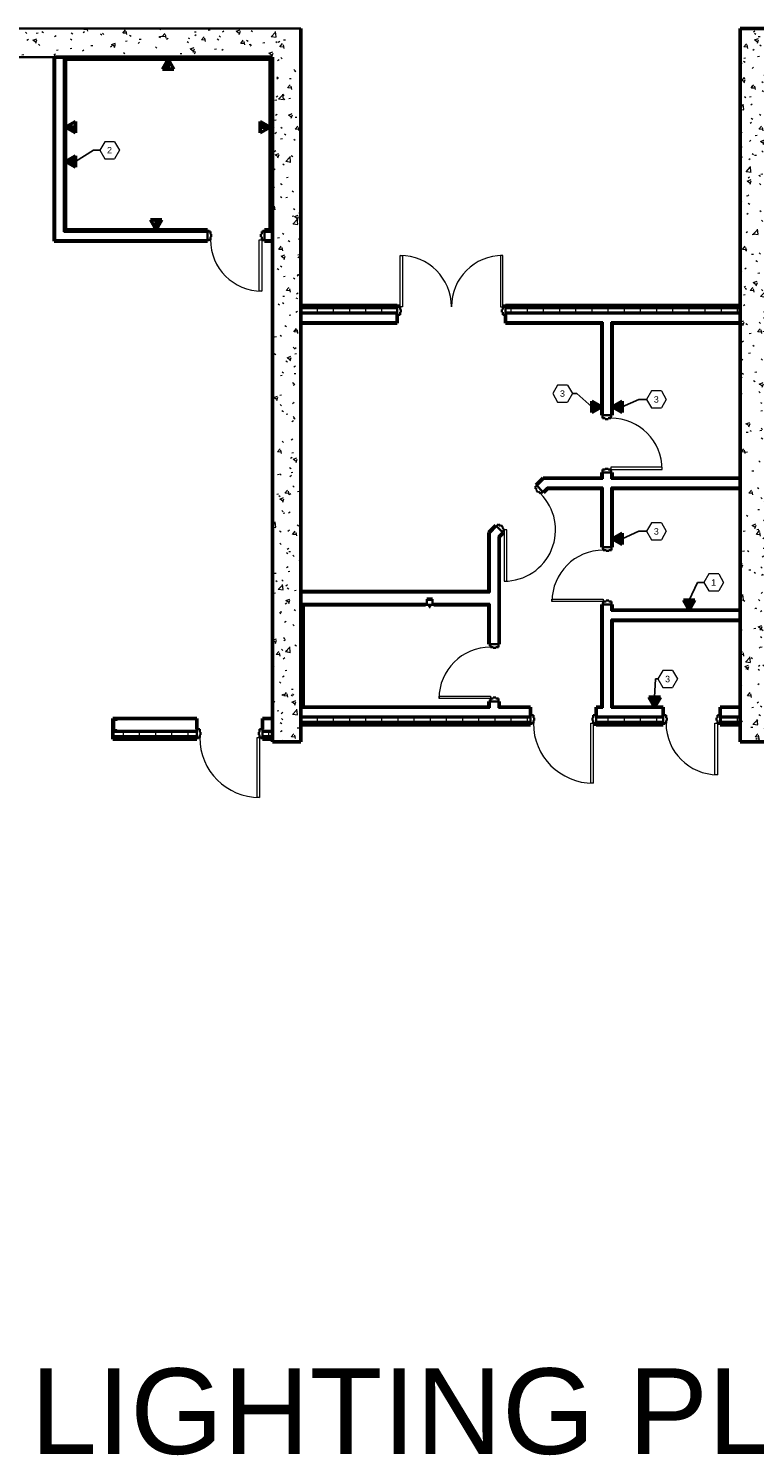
# Model space of a CAD drawing. Header units: inches. Extents: x 28203 to 35893, y 632 to 5841.
# Tile 2 of 3: x 28737 to 29246, y 632 to 1632. Entities that reach past the tile are written whole.
import ezdxf

# ---------------------------------------------------------------- set-up
doc = ezdxf.new("R2010")
doc.units = ezdxf.units.IN
doc.header["$MEASUREMENT"] = 0
doc.linetypes.add('Dash', pattern=[0.25, 0.125, -0.125])
for name, color, linetype, lineweight in [('A-ANNO-NOTE', 7, 'Continuous', 9), ('E-GND-SYMB', 7, 'Dash', 40), ('E-POWR-CNMB', 7, 'Continuous', 35), ('G-ANNO-NOTE', 7, 'Continuous', 35), ('G-PLAN-OTLN', 7, 'Continuous', 35), ('T-DATA-JACK', 7, 'Continuous', 50)]:
    doc.layers.add(name, color=color, linetype=linetype, lineweight=lineweight)
doc.styles.add('Arial', font='arial.ttf', dxfattribs={"height": 0.125})
doc.dimstyles.new('Richey', dxfattribs={"dimscale": 0.083333, "dimtxt": 0.125, "dimasz": 0.125, "dimexe": 0.18, "dimexo": 0.0625, "dimgap": 0.125, "dimtad": 1, "dimdec": 0, "dimzin": 3, "dimdsep": 46, "dimlunit": 4, "dimtxsty": 'Arial', "dimblk": 'ARCHTICK', "dimcen": 0.125, "dimadec": 0, "dimazin": 0, "dimtfac": 1, "dimtdec": 0, "dimtofl": 0, "dimtmove": 0, "dimatfit": 3, "dimfxl": 1, "dimtolj": 1, "dimtzin": 0, "dimarcsym": 0})
pattern_1 = [(50, (0, 0), (27.5427, -2.40992), [2.88, -31.68]), (355, (0, 0), (-5.32784, 28.88427), [2.304, -25.344]), (100.451, (2.295, -0.2), (22.21532, 26.47393), [2.448, -26.924]), (46.184, (0, 7.68), (40.98187, -6.35642), [4.32, -47.52]), (96.636, (3.415, 7.15), (35.89075, 37.4062), [3.671, -40.386]), (351.184, (0, 7.68), (35.89097, 37.4062), [3.456, -38.016]), (21, (3.84, 5.76), (22.92104, -15.46073), [2.88, -31.68]), (326, (3.84, 5.76), (9.34353, 27.84574), [2.304, -25.344]), (71.451, (5.75, 4.472), (32.26477, 12.38442), [2.448, -26.924]), (37.5, (0, 0), (0.466855, 12.782707), [1.267, -23.77, 1.267, -24.461, -25.44]), (37.5, (0, 0), (0.466855, 12.782707), [-50.765, 1.267, -24.173]), (7.5, (0, 0), (10.10159, 15.14509), [1.267, -13.402, 1.267, -23.194, -9.696]), (7.5, (0, 0), (10.10159, 15.14509), [-39.13, 1.267, -8.429]), (327.5, (-8.563, 0), (20.49916, -0.86578), [1.267, -8.333, 1.267, -28.685, -39.744]), (327.5, (-8.563, 0), (20.49916, -0.86578), [-39.552, 1.267, -38.477]), (317.5, (-12.403, 0), (22.39478, 3.84429), [1.267, -11.213, 1.267, -18.624, -28.224]), (317.5, (-12.403, 0), (22.39478, 3.84429), [-32.371, 1.267, -26.957])]
pattern_2 = [(0, (0, 0), (30.72, 7.68), [1.267, -21.773, 1.267, -21.773, -122.88]), (0, (0, 0), (30.72, 7.68), [-46.08, 1.267, -44.813, 1.267, -21.773, -53.76]), (0, (0, 0), (30.72, 7.68), [-115.2, 1.267, -14.093, 1.267, -37.133]), (120, (11.52, 3.84), (-22.011075, 22.7643), [1.267, -21.773, 1.267, -21.773, -122.88]), (120, (11.52, 3.84), (-22.011075, 22.7643), [-46.08, 1.267, -44.813, 1.267, -21.773, -53.76]), (120, (11.52, 3.84), (-22.011075, 22.7643), [-115.2, 1.267, -14.093, 1.267, -37.133]), (240, (15.36, 19.2), (-8.708925, -30.4443), [1.267, -21.773, 1.267, -21.773, -122.88]), (240, (15.36, 19.2), (-8.708925, -30.4443), [-46.08, 1.267, -44.813, 1.267, -21.773, -53.76]), (240, (15.36, 19.2), (-8.708925, -30.4443), [-115.2, 1.267, -14.093, 1.267, -37.133])]
pattern_3 = [(0, (0, 0), (0, 11.331), []), (90, (0, 0), (-11.331, 7e-16), [])]

# ---------------------------------------------------------------- blocks, each defined once
blk = doc.blocks.new('100% ANG M&I Facility_Floor Plan_7-31_elec_copy')
at = {"layer": 'G-PLAN-OTLN', "lineweight": 9}
h = blk.add_hatch(dxfattribs=at)
h.set_pattern_fill('FP_1', color=256, style=0, pattern_type=2)
h.set_pattern_definition(pattern_1)
h.paths.add_polyline_path([(-2819.6, 2747.2), (-2819.6, 2767.2), (-3259.6, 2767.2), (-3259.6, 2747.2), (-2839.6, 2747.2)])
h = blk.add_hatch(dxfattribs=at)
h.set_pattern_fill('FP_1', color=256, style=0, pattern_type=2)
h.set_pattern_definition(pattern_1)
h.paths.add_polyline_path([(-2511.6, 2267.2), (-2491.6, 2267.2), (-2491.6, 2767.2), (-2511.6, 2767.2), (-2511.6, 2269.8)])
h = blk.add_hatch(dxfattribs=at)
h.set_pattern_fill('FP_2', color=256, style=0, pattern_type=2)
h.set_pattern_definition(pattern_2)
h.paths.add_polyline_path([(-2992, 2618.8), (-2992, 2747.2), (-2992.6, 2747.2), (-2992.6, 2618.8)])
h = blk.add_hatch(dxfattribs=at)
h.set_pattern_fill('FP_2', color=256, style=0, pattern_type=2)
h.set_pattern_definition(pattern_2)
h.paths.add_polyline_path([(-2841.1, 2745.7), (-2840.5, 2745.7), (-2840.5, 2746.3), (-2986, 2746.3), (-2986, 2745.7), (-2902.9, 2745.7)])
h = blk.add_hatch(dxfattribs=at)
h.set_pattern_fill('FP_2', color=256, style=0, pattern_type=2)
h.set_pattern_definition(pattern_2)
h.paths.add_polyline_path([(-2985.3, 2625.5), (-2985.3, 2745.7), (-2986, 2745.7), (-2986, 2625.5)])
h = blk.add_hatch(dxfattribs=at)
h.set_pattern_fill('FP_2', color=256, style=0, pattern_type=2)
h.set_pattern_definition(pattern_2)
h.paths.add_polyline_path([(-2984.7, 2626.1), (-2984.7, 2745.7), (-2985.3, 2745.7), (-2985.3, 2626.1)])
h = blk.add_hatch(dxfattribs=at)
h.set_pattern_fill('FP_2', color=256, style=0, pattern_type=2)
h.set_pattern_definition(pattern_2)
h.paths.add_polyline_path([(-2841.1, 2624.8), (-2840.5, 2624.8), (-2840.5, 2745.7), (-2841.1, 2745.7), (-2841.1, 2625.5)])
h = blk.add_hatch(dxfattribs=at)
h.set_pattern_fill('FP_1', color=256, style=0, pattern_type=2)
h.set_pattern_definition(pattern_1)
h.paths.add_polyline_path([(-2819.6, 2267.2), (-2819.6, 2747.2), (-2839.6, 2747.2), (-2839.6, 2267.2)])
h = blk.add_hatch(dxfattribs=at)
h.set_pattern_fill('FP_2', color=256, style=0, pattern_type=2)
h.set_pattern_definition(pattern_2)
h.paths.add_polyline_path([(-2845.1, 2625.5), (-2841.1, 2625.5), (-2841.1, 2626.1), (-2845.1, 2626.1)])
h.paths.add_polyline_path([(-2885.1, 2625.5), (-2885.1, 2626.1), (-2985.3, 2626.1), (-2985.3, 2625.5), (-2902.9, 2625.5)])
h = blk.add_hatch(dxfattribs=at)
h.set_pattern_fill('FP_2', color=256, style=0, pattern_type=2)
h.set_pattern_definition(pattern_2)
h.paths.add_polyline_path([(-2841.1, 2618.2), (-2839.6, 2618.2), (-2839.6, 2618.8), (-2845.1, 2618.8), (-2845.1, 2618.2), (-2843.5, 2618.2)])
h.paths.add_polyline_path([(-2885.1, 2618.2), (-2885.1, 2618.8), (-2992.6, 2618.8), (-2992.6, 2618.2), (-2902.9, 2618.2)])
h = blk.add_hatch(dxfattribs=at)
h.set_pattern_fill('FP_3', color=256, style=0, pattern_type=2)
h.set_pattern_definition(pattern_3)
h.paths.add_polyline_path([(-2676.1, 2568.2), (-2511.6, 2568.2), (-2511.6, 2571.2), (-2676.1, 2571.2), (-2676.1, 2568.4)])
h.paths.add_polyline_path([(-2752.1, 2568.2), (-2752.1, 2571.2), (-2819.6, 2571.2), (-2819.6, 2568.2), (-2784.2, 2568.2)])
h = blk.add_hatch(dxfattribs=at)
h.set_pattern_fill('FP_2', color=256, style=0, pattern_type=2)
h.set_pattern_definition(pattern_2)
h.paths.add_polyline_path([(-2602, 2560.8), (-2511.6, 2560.8), (-2511.6, 2561.5), (-2602, 2561.5)])
h.paths.add_polyline_path([(-2608.6, 2560.8), (-2608, 2560.8), (-2608, 2561.5), (-2676.1, 2561.5), (-2676.1, 2560.8), (-2665.6, 2560.8)])
h.paths.add_polyline_path([(-2752.1, 2560.8), (-2752.1, 2561.5), (-2819.6, 2561.5), (-2819.6, 2560.8), (-2784.2, 2560.8)])
h = blk.add_hatch(dxfattribs=at)
h.set_pattern_fill('FP_2', color=256, style=0, pattern_type=2)
h.set_pattern_definition(pattern_2)
h.paths.add_polyline_path([(-2511.6, 2444.8), (-2511.6, 2445.5), (-2602, 2445.5), (-2602, 2444.8), (-2547, 2444.8)])
h.paths.add_polyline_path([(-2608, 2444.8), (-2608, 2445.5), (-2646.9, 2445.5), (-2647.5, 2444.8), (-2608.6, 2444.8)])
h = blk.add_hatch(dxfattribs=at)
h.set_pattern_fill('FP_2', color=256, style=0, pattern_type=2)
h.set_pattern_definition(pattern_2)
h.paths.add_polyline_path([(-2687.8, 2372), (-2687.8, 2372.6), (-2819.6, 2372.6), (-2819.6, 2372), (-2724.9, 2372)])
h = blk.add_hatch(dxfattribs=at)
h.set_pattern_fill('FP_2', color=256, style=0, pattern_type=2)
h.set_pattern_definition(pattern_2)
h.paths.add_polyline_path([(-2687.8, 2363.3), (-2687.8, 2364), (-2727.4, 2364), (-2727.4, 2363.3), (-2724.9, 2363.3)])
h.paths.add_polyline_path([(-2732.4, 2363.3), (-2731.4, 2363.3), (-2731.4, 2364), (-2818.7, 2364), (-2818.7, 2363.3), (-2752.1, 2363.3), (-2752.1, 2363.5), (-2734.1, 2363.5), (-2734.1, 2363.3)])
h = blk.add_hatch(dxfattribs=at)
h.set_pattern_fill('FP_2', color=256, style=0, pattern_type=2)
h.set_pattern_definition(pattern_2)
h.paths.add_polyline_path([(-2818.7, 2291.6), (-2818.1, 2291.6), (-2818.1, 2363.3), (-2818.7, 2363.3), (-2818.7, 2300.1)])
h = blk.add_hatch(dxfattribs=at)
h.set_pattern_fill('FP_2', color=256, style=0, pattern_type=2)
h.set_pattern_definition(pattern_2)
h.paths.add_polyline_path([(-2511.6, 2359), (-2511.6, 2359.6), (-2601.3, 2359.6), (-2601.3, 2359), (-2547, 2359)])
h = blk.add_hatch(dxfattribs=at)
h.set_pattern_fill('FP_2', color=256, style=0, pattern_type=2)
h.set_pattern_definition(pattern_2)
h.paths.add_polyline_path([(-2784.2, 2291), (-2687.2, 2291), (-2687.2, 2291.6), (-2818.7, 2291.6), (-2818.7, 2291), (-2813.9, 2291)])
h.paths.add_polyline_path([(-2681.2, 2291), (-2658.6, 2291), (-2658.6, 2291.6), (-2681.2, 2291.6)])
h.paths.add_polyline_path([(-2565.6, 2291), (-2565.6, 2291.6), (-2602, 2291.6), (-2602, 2291)])
h.paths.add_polyline_path([(-2525.6, 2291), (-2511.6, 2291), (-2511.6, 2291.6), (-2525.6, 2291.6)])
h.paths.add_polyline_path([(-2608, 2291), (-2608, 2291.6), (-2612.6, 2291.6), (-2612.6, 2291)])
h = blk.add_hatch(dxfattribs=at)
h.set_pattern_fill('FP_2', color=256, style=0, pattern_type=2)
h.set_pattern_definition(pattern_2)
h.paths.add_polyline_path([(-2843.5, 2283), (-2839.6, 2283), (-2839.6, 2283.6), (-2846.6, 2283.6), (-2846.6, 2283)])
h.paths.add_polyline_path([(-2947.8, 2283), (-2892.6, 2283), (-2892.6, 2283.6), (-2951.6, 2283.6), (-2951.6, 2283), (-2948.3, 2283)])
h.paths.add_polyline_path([(-3150, 2283), (-3147.6, 2283), (-3147.6, 2283.6), (-3259.6, 2283.6), (-3259.6, 2283)])
at = {"layer": 'G-PLAN-OTLN'}
h = blk.add_hatch(dxfattribs=at)
h.set_pattern_fill('FP_4', color=256, style=0, pattern_type=2)
h.set_pattern_definition([(45, (-0.0001, 0.0003), (-9.503515, 9.503515), []), (45, (-0.0001, 14.4), (-9.503515, 9.503515), [])])
h.paths.add_polyline_path([(-2948.3, 2275), (-2948.4, 2275.2), (-2948.7, 2275.4), (-2950.3, 2275.6), (-2950.3, 2282.3), (-2948.7, 2282.6), (-2948.4, 2282.7), (-2948.3, 2283), (-2950.8, 2283), (-2950.8, 2275)])
at = {"layer": 'G-PLAN-OTLN', "lineweight": 9}
h = blk.add_hatch(dxfattribs=at)
h.set_pattern_fill('FP_3', color=256, style=0, pattern_type=2)
h.set_pattern_definition(pattern_3)
h.paths.add_polyline_path([(-2819.6, 2281.2), (-2658.6, 2281.2), (-2658.6, 2284.2), (-2819.6, 2284.2)])
h.paths.add_polyline_path([(-2565.6, 2281.2), (-2565.6, 2284.2), (-2612.6, 2284.2), (-2612.6, 2281.2), (-2606.3, 2281.2)])
h.paths.add_polyline_path([(-2525.6, 2281.2), (-2511.6, 2281.2), (-2511.6, 2284.2), (-2525.6, 2284.2), (-2525.6, 2282.2)])
h = blk.add_hatch(dxfattribs=at)
h.set_pattern_fill('FP_3', color=256, style=0, pattern_type=2)
h.set_pattern_definition(pattern_3)
h.paths.add_polyline_path([(-2843.5, 2271.2), (-2839.6, 2271.2), (-2839.6, 2274.2), (-2846.6, 2274.2), (-2846.6, 2271.2)])
h.paths.add_polyline_path([(-2902.9, 2271.2), (-2892.6, 2271.2), (-2892.6, 2274.2), (-2951.6, 2274.2), (-2951.6, 2271.2)])
h.paths.add_polyline_path([(-3147.8, 2271.2), (-3147.6, 2271.2), (-3147.6, 2274), (-3150, 2274), (-3149.9, 2274.2), (-3259.6, 2274.2), (-3259.6, 2271.2), (-3149.6, 2271.2)])
at = {"layer": 'G-PLAN-OTLN'}
for p, q in [((-2819.6, 2767.2), (-3279.6, 2767.2)), ((-3259.6, 2747.2), (-2992.6, 2747.2)), ((-2992, 2747.2), (-2992, 2618.8)), ((-2840.5, 2746.3), (-2986, 2746.3)), ((-2986, 2746.3), (-2986, 2624.8)), ((-2985.3, 2745.7), (-2985.3, 2625.5)), ((-2840.5, 2624.8), (-2840.5, 2746.3)), ((-2986, 2624.8), (-2885.1, 2624.8)), ((-2985.3, 2625.5), (-2885.1, 2625.5)), ((-2885.1, 2625), (-2883.1, 2625)), ((-2885.1, 2619.2), (-2885.1, 2625)), ((-2883.1, 2625), (-2883.1, 2623)), ((-2883.1, 2623), (-2882.5, 2623)), ((-2883.1, 2621.2), (-2883.1, 2619.2)), ((-2882.5, 2621.2), (-2883.1, 2621.2)), ((-2882.5, 2623), (-2882.5, 2621.2)), ((-2847.7, 2623), (-2847.1, 2623)), ((-2847.7, 2621.2), (-2847.7, 2623)), ((-2847.1, 2621.2), (-2847.7, 2621.2)), ((-2847.1, 2625), (-2845.1, 2625)), ((-2847.1, 2623), (-2847.1, 2625)), ((-2847.1, 2619.2), (-2847.1, 2621.2)), ((-2845.1, 2625.5), (-2841.1, 2625.5)), ((-2845.1, 2625), (-2845.1, 2619.2)), ((-2845.1, 2624.8), (-2840.5, 2624.8)), ((-2992, 2618.8), (-2885.1, 2618.8)), ((-2883.1, 2619.2), (-2885.1, 2619.2)), ((-2845.1, 2619.2), (-2847.1, 2619.2)), ((-2845.1, 2618.8), (-2839.6, 2618.8)), ((-2752.1, 2571.2), (-2819.6, 2571.2)), ((-2750.1, 2573.2), (-2752.1, 2573.2)), ((-2750.1, 2572.2), (-2752.1, 2572.2)), ((-2752.1, 2572.2), (-2752.1, 2566.5)), ((-2750.1, 2570.3), (-2750.1, 2572.2)), ((-2676.1, 2573.2), (-2678.1, 2573.2)), ((-2678.1, 2572.2), (-2678.1, 2570.3)), ((-2676.1, 2572.2), (-2678.1, 2572.2)), ((-2676.1, 2566.5), (-2676.1, 2572.2)), ((-2511.6, 2571.2), (-2676.1, 2571.2)), ((-2752.1, 2568.2), (-2819.6, 2568.2)), ((-2752.1, 2567.5), (-2819.6, 2567.5)), ((-2752.1, 2561.5), (-2819.6, 2561.5)), ((-2752.1, 2566.5), (-2750.1, 2566.5)), ((-2749.5, 2570.3), (-2750.1, 2570.3)), ((-2750.1, 2566.5), (-2750.1, 2568.4)), ((-2750.1, 2568.4), (-2749.5, 2568.4)), ((-2749.5, 2568.4), (-2749.5, 2570.3)), ((-2678.1, 2570.3), (-2678.7, 2570.3)), ((-2678.7, 2570.3), (-2678.7, 2568.4)), ((-2678.7, 2568.4), (-2678.1, 2568.4)), ((-2678.1, 2568.4), (-2678.1, 2566.5)), ((-2678.1, 2566.5), (-2676.1, 2566.5)), ((-2511.6, 2568.2), (-2676.1, 2568.2)), ((-2511.6, 2567.5), (-2676.1, 2567.5)), ((-2608, 2561.5), (-2676.1, 2561.5)), ((-2608, 2561.5), (-2608, 2496.1)), ((-2602, 2561.5), (-2602, 2496.1)), ((-2511.6, 2561.5), (-2602, 2561.5)), ((-2602.3, 2496.1), (-2608.1, 2496.1)), ((-2608.1, 2496.1), (-2608.1, 2494.1)), ((-2608.1, 2494.1), (-2606.2, 2494.1)), ((-2606.2, 2494.1), (-2606.2, 2493.5)), ((-2606.2, 2493.5), (-2604.3, 2493.5)), ((-2604.3, 2493.5), (-2604.3, 2494.1)), ((-2604.3, 2494.1), (-2602.3, 2494.1)), ((-2602.3, 2494.1), (-2602.3, 2496.1)), ((-2654.2, 2446.7), (-2649.4, 2451.5)), ((-2650.3, 2451.5), (-2649.4, 2451.5)), ((-2608, 2451.5), (-2649.4, 2451.5)), ((-2606.2, 2458.1), (-2608.1, 2458.1)), ((-2608.1, 2458.1), (-2608.1, 2456.1)), ((-2608.1, 2456.1), (-2602.3, 2456.1)), ((-2608, 2456.1), (-2608, 2451.5)), ((-2604.3, 2458.7), (-2606.2, 2458.7)), ((-2606.2, 2458.7), (-2606.2, 2458.1)), ((-2604.3, 2458.1), (-2604.3, 2458.7)), ((-2602.3, 2458.1), (-2604.3, 2458.1)), ((-2602.3, 2456.1), (-2602.3, 2458.1)), ((-2602, 2451.5), (-2602, 2456.1)), ((-2511.6, 2451.5), (-2602, 2451.5)), ((-2654.3, 2446.8), (-2655.7, 2445.4)), ((-2655.7, 2445.4), (-2654.3, 2444)), ((-2654.3, 2444), (-2654.7, 2443.6)), ((-2654.7, 2443.6), (-2653.4, 2442.2)), ((-2650.2, 2442.7), (-2654.3, 2446.8)), ((-2653.4, 2442.2), (-2653, 2442.7)), ((-2653, 2442.7), (-2651.6, 2441.3)), ((-2651.6, 2441.3), (-2650.2, 2442.7)), ((-2646.9, 2445.5), (-2649.9, 2442.5)), ((-2608, 2445.5), (-2646.9, 2445.5)), ((-2608, 2445.5), (-2608, 2403.6)), ((-2511.6, 2445.5), (-2602, 2445.5)), ((-2602, 2403.6), (-2602, 2445.5)), ((-2687.2, 2413.6), (-2682.4, 2418.4)), ((-2687.2, 2413.6), (-2687.2, 2372)), ((-2681.1, 2419.9), (-2682.5, 2418.5)), ((-2682.5, 2418.5), (-2678.5, 2414.4)), ((-2678.2, 2414.2), (-2681.2, 2411.2)), ((-2681.2, 2411.2), (-2681.2, 2335.6)), ((-2679.8, 2418.5), (-2681.1, 2419.9)), ((-2679.3, 2419), (-2679.8, 2418.5)), ((-2678, 2417.7), (-2679.3, 2419)), ((-2678.5, 2414.4), (-2677.1, 2415.8)), ((-2678.4, 2417.2), (-2678, 2417.7)), ((-2677.1, 2415.8), (-2678.4, 2417.2)), ((-2607.6, 2403.6), (-2601.8, 2403.6)), ((-2607.6, 2401.6), (-2607.6, 2403.6)), ((-2605.7, 2401.6), (-2607.6, 2401.6)), ((-2605.7, 2401), (-2605.7, 2401.6)), ((-2603.8, 2401), (-2605.7, 2401)), ((-2603.8, 2401.6), (-2603.8, 2401)), ((-2601.8, 2401.6), (-2603.8, 2401.6)), ((-2601.8, 2403.6), (-2601.8, 2401.6)), ((-2687.2, 2372), (-2819.6, 2372)), ((-2731.4, 2364), (-2818.7, 2364)), ((-2818.7, 2291), (-2818.7, 2364)), ((-2752.1, 2363.5), (-2734.1, 2363.5)), ((-2752.1, 2363.5), (-2752.1, 2362.7)), ((-2752.1, 2363.5), (-2752.1, 2362.7)), ((-2734.1, 2362.7), (-2752.1, 2362.7)), ((-2734.1, 2362.7), (-2734.1, 2363.5)), ((-2734.1, 2362.7), (-2734.1, 2363.5)), ((-2732.4, 2363.3), (-2726.4, 2363.3)), ((-2732.4, 2363.3), (-2732.4, 2363.3)), ((-2732.4, 2363.3), (-2726.4, 2363.3)), ((-2732.2, 2363.3), (-2732.4, 2363.3)), ((-2726.6, 2363.3), (-2732.2, 2363.3)), ((-2727.4, 2367.3), (-2731.4, 2367.3)), ((-2731.4, 2367.3), (-2731.4, 2363.3)), ((-2729.8, 2363.3), (-2729.8, 2363.2)), ((-2729, 2363.2), (-2729.8, 2363.2)), ((-2729.8, 2363.2), (-2729.5, 2363.2)), ((-2729.7, 2363.3), (-2729.7, 2362.3)), ((-2729.7, 2361.7), (-2729.7, 2361.6)), ((-2729.7, 2361.7), (-2729.4, 2361.7)), ((-2729.7, 2361.6), (-2729.4, 2361.6)), ((-2729.5, 2363.2), (-2729.5, 2363.3)), ((-2729.3, 2363.2), (-2729.5, 2363.2)), ((-2729.5, 2361.9), (-2729.5, 2361.7)), ((-2729.5, 2361.9), (-2729.4, 2361.9)), ((-2729.4, 2361.9), (-2729.3, 2361.9)), ((-2729.4, 2361.7), (-2729.1, 2361.7)), ((-2729.4, 2361.6), (-2729.1, 2361.6)), ((-2729.3, 2363.2), (-2729.3, 2363.3)), ((-2729.3, 2363.2), (-2729, 2363.2)), ((-2729.3, 2361.7), (-2729.3, 2361.9)), ((-2729, 2363.2), (-2729, 2363.3)), ((-2729, 2362.3), (-2729, 2363.3)), ((-2729, 2361.6), (-2729, 2361.7)), ((-2727.4, 2363.3), (-2727.4, 2367.3)), ((-2687.2, 2364), (-2727.4, 2364)), ((-2726.4, 2363.3), (-2726.6, 2363.3)), ((-2726.4, 2363.3), (-2726.4, 2363.3)), ((-2687.2, 2364), (-2687.2, 2335.6)), ((-2608, 2363.6), (-2608, 2291)), ((-2607.6, 2363.6), (-2607.6, 2365.6)), ((-2607.6, 2365.6), (-2605.7, 2365.6)), ((-2601.8, 2363.6), (-2607.6, 2363.6)), ((-2605.7, 2366.2), (-2603.8, 2366.2)), ((-2605.7, 2365.6), (-2605.7, 2366.2)), ((-2603.8, 2366.2), (-2603.8, 2365.6)), ((-2603.8, 2365.6), (-2601.8, 2365.6)), ((-2602, 2363.6), (-2602, 2359)), ((-2601.8, 2365.6), (-2601.8, 2363.6)), ((-2511.6, 2359), (-2602, 2359)), ((-2602, 2353), (-2602, 2291)), ((-2511.6, 2353), (-2602, 2353)), ((-2686.8, 2335.6), (-2681.1, 2335.6)), ((-2686.8, 2333.6), (-2686.8, 2335.6)), ((-2684.9, 2333.6), (-2686.8, 2333.6)), ((-2684.9, 2333), (-2684.9, 2333.6)), ((-2683, 2333), (-2684.9, 2333)), ((-2683, 2333.6), (-2683, 2333)), ((-2681.1, 2333.6), (-2683, 2333.6)), ((-2681.1, 2335.6), (-2681.1, 2333.6)), ((-2687.2, 2291), (-2818.7, 2291)), ((-2687.2, 2295.6), (-2687.2, 2291)), ((-2686.8, 2295.6), (-2686.8, 2297.6)), ((-2686.8, 2297.6), (-2684.9, 2297.6)), ((-2681.1, 2295.6), (-2686.8, 2295.6)), ((-2684.9, 2298.2), (-2683, 2298.2)), ((-2684.9, 2297.6), (-2684.9, 2298.2)), ((-2683, 2298.2), (-2683, 2297.6)), ((-2683, 2297.6), (-2681.1, 2297.6)), ((-2681.2, 2295.6), (-2681.2, 2291)), ((-2658.6, 2291), (-2681.2, 2291)), ((-2681.1, 2297.6), (-2681.1, 2295.6)), ((-2608, 2291), (-2612.6, 2291)), ((-2565.6, 2291), (-2602, 2291)), ((-2511.6, 2291), (-2525.6, 2291)), ((-2950.8, 2283), (-2951.6, 2283)), ((-2892.6, 2283), (-2948.3, 2283)), ((-2658.6, 2285), (-2819.6, 2285)), ((-2658.6, 2284.2), (-2819.6, 2284.2)), ((-2658.6, 2281.2), (-2819.6, 2281.2)), ((-2658.6, 2286), (-2656.6, 2286)), ((-2658.6, 2280.2), (-2658.6, 2286)), ((-2656.6, 2286), (-2656.6, 2284)), ((-2656.6, 2284), (-2656, 2284)), ((-2656.6, 2282.2), (-2656.6, 2280.2)), ((-2656, 2282.2), (-2656.6, 2282.2)), ((-2656, 2284), (-2656, 2282.2)), ((-2615.2, 2284), (-2614.6, 2284)), ((-2615.2, 2282.2), (-2615.2, 2284)), ((-2614.6, 2282.2), (-2615.2, 2282.2)), ((-2614.6, 2286), (-2612.6, 2286)), ((-2614.6, 2284), (-2614.6, 2286)), ((-2614.6, 2280.2), (-2614.6, 2282.2)), ((-2612.6, 2286), (-2612.6, 2280.2)), ((-2565.6, 2285), (-2612.6, 2285)), ((-2565.6, 2284.2), (-2612.6, 2284.2)), ((-2565.6, 2281.2), (-2612.6, 2281.2)), ((-2565.6, 2286), (-2563.6, 2286)), ((-2565.6, 2280.2), (-2565.6, 2286)), ((-2563.6, 2286), (-2563.6, 2284)), ((-2563.6, 2284), (-2563, 2284)), ((-2563.6, 2282.2), (-2563.6, 2280.2)), ((-2563, 2282.2), (-2563.6, 2282.2)), ((-2563, 2284), (-2563, 2282.2)), ((-2528.2, 2284), (-2527.6, 2284)), ((-2528.2, 2282.2), (-2528.2, 2284)), ((-2527.6, 2282.2), (-2528.2, 2282.2)), ((-2527.6, 2286), (-2525.6, 2286)), ((-2527.6, 2284), (-2527.6, 2286)), ((-2527.6, 2280.2), (-2527.6, 2282.2)), ((-2525.6, 2286), (-2525.6, 2280.2)), ((-2511.6, 2285), (-2525.6, 2285)), ((-2511.6, 2284.2), (-2525.6, 2284.2)), ((-2511.6, 2281.2), (-2525.6, 2281.2)), ((-2950.8, 2275), (-2951.6, 2275)), ((-2892.6, 2274.2), (-2951.6, 2274.2)), ((-2892.6, 2271.2), (-2951.6, 2271.2)), ((-2892.6, 2275), (-2948.3, 2275)), ((-2892.6, 2276), (-2890.6, 2276)), ((-2892.6, 2270.2), (-2892.6, 2276)), ((-2890.6, 2276), (-2890.6, 2274)), ((-2890.6, 2274), (-2890, 2274)), ((-2890.6, 2272.2), (-2890.6, 2270.2)), ((-2890, 2272.2), (-2890.6, 2272.2)), ((-2890, 2274), (-2890, 2272.2)), ((-2849.2, 2274), (-2848.6, 2274)), ((-2849.2, 2272.2), (-2849.2, 2274)), ((-2848.6, 2272.2), (-2849.2, 2272.2)), ((-2848.6, 2276), (-2846.6, 2276)), ((-2848.6, 2274), (-2848.6, 2276)), ((-2848.6, 2270.2), (-2848.6, 2272.2)), ((-2846.6, 2276), (-2846.6, 2270.2)), ((-2839.6, 2275), (-2846.6, 2275)), ((-2839.6, 2274.2), (-2846.6, 2274.2)), ((-2839.6, 2271.2), (-2846.6, 2271.2)), ((-2656.6, 2280.2), (-2658.6, 2280.2)), ((-2612.6, 2280.2), (-2614.6, 2280.2)), ((-2614.6, 2279.2), (-2612.6, 2279.2)), ((-2563.6, 2280.2), (-2565.6, 2280.2)), ((-2525.6, 2280.2), (-2527.6, 2280.2)), ((-2890.6, 2270.2), (-2892.6, 2270.2)), ((-2846.6, 2270.2), (-2848.6, 2270.2))]:
    blk.add_line(p, q, dxfattribs=at)
at = {"layer": 'G-PLAN-OTLN', "lineweight": 50}
for p, q in [((-2819.6, 2267.2), (-2819.6, 2767.2)), ((-2511.6, 2767.2), (-2511.6, 2267.2)), ((-2051.6, 2767.2), (-2511.6, 2767.2)), ((-2839.6, 2747.2), (-2992.6, 2747.2)), ((-2992.6, 2747.2), (-2992.6, 2618.2)), ((-2984.7, 2745.7), (-2841.1, 2745.7)), ((-2984.7, 2626.1), (-2984.7, 2745.7)), ((-2841.1, 2745.7), (-2841.1, 2626.1)), ((-2839.6, 2618.2), (-2839.6, 2747.2)), ((-2885.1, 2626.1), (-2984.7, 2626.1)), ((-2885.1, 2625), (-2885.1, 2626.1)), ((-2841.1, 2626.1), (-2845.1, 2626.1)), ((-2845.1, 2626.1), (-2845.1, 2625)), ((-2992.6, 2618.2), (-2885.1, 2618.2)), ((-2885.1, 2618.2), (-2885.1, 2619.2)), ((-2845.1, 2619.2), (-2845.1, 2618.2)), ((-2845.1, 2618.2), (-2839.6, 2618.2)), ((-2839.6, 2618.2), (-2839.6, 2267.2)), ((-2752.1, 2573.2), (-2819.6, 2573.2)), ((-2752.1, 2572.2), (-2752.1, 2573.2)), ((-2511.6, 2573.2), (-2676.1, 2573.2)), ((-2676.1, 2573.2), (-2676.1, 2572.2)), ((-2819.6, 2560.8), (-2752.1, 2560.8)), ((-2752.1, 2560.8), (-2752.1, 2566.5)), ((-2676.1, 2566.5), (-2676.1, 2560.8)), ((-2676.1, 2560.8), (-2608.6, 2560.8)), ((-2608.6, 2560.8), (-2608.6, 2496.1)), ((-2601.3, 2496.1), (-2601.3, 2560.8)), ((-2601.3, 2560.8), (-2511.6, 2560.8)), ((-2608.6, 2496.1), (-2608.1, 2496.1)), ((-2602.3, 2496.1), (-2601.3, 2496.1)), ((-2649.7, 2452.1), (-2654.6, 2447.1)), ((-2608.6, 2452.1), (-2649.7, 2452.1)), ((-2608.1, 2456.1), (-2608.6, 2456.1)), ((-2608.6, 2456.1), (-2608.6, 2452.1)), ((-2601.3, 2456.1), (-2602.3, 2456.1)), ((-2601.3, 2452.1), (-2601.3, 2456.1)), ((-2511.6, 2452.1), (-2601.3, 2452.1)), ((-2654.6, 2447.1), (-2654.3, 2446.8)), ((-2650.2, 2442.7), (-2649.5, 2442)), ((-2649.5, 2442), (-2646.7, 2444.8)), ((-2646.7, 2444.8), (-2608.6, 2444.8)), ((-2608.6, 2444.8), (-2608.6, 2403.6)), ((-2601.3, 2444.8), (-2511.6, 2444.8)), ((-2601.3, 2403.6), (-2601.3, 2444.8)), ((-2682.9, 2418.9), (-2687.8, 2413.9)), ((-2687.8, 2413.9), (-2687.8, 2372.6)), ((-2682.5, 2418.5), (-2682.9, 2418.9)), ((-2680.6, 2410.9), (-2677.8, 2413.7)), ((-2680.6, 2335.6), (-2680.6, 2410.9)), ((-2677.8, 2413.7), (-2678.5, 2414.4)), ((-2608.6, 2403.6), (-2607.6, 2403.6)), ((-2601.8, 2403.6), (-2601.3, 2403.6)), ((-2687.8, 2372.6), (-2819.6, 2372.6)), ((-2818.1, 2363.3), (-2752.1, 2363.3)), ((-2818.1, 2291.6), (-2818.1, 2363.3)), ((-2734.1, 2363.3), (-2732.4, 2363.3)), ((-2731.4, 2367.3), (-2731.4, 2367.3)), ((-2731.4, 2367.3), (-2727.4, 2367.3)), ((-2727.4, 2367.3), (-2727.4, 2367.3)), ((-2726.4, 2363.3), (-2687.8, 2363.3)), ((-2687.8, 2363.3), (-2687.8, 2335.6)), ((-2607.6, 2363.6), (-2608.6, 2363.6)), ((-2608.6, 2363.6), (-2608.6, 2291.6)), ((-2601.3, 2363.6), (-2601.8, 2363.6)), ((-2601.3, 2359.6), (-2601.3, 2363.6)), ((-2511.6, 2359.6), (-2601.3, 2359.6)), ((-2601.3, 2291.6), (-2601.3, 2352.3)), ((-2601.3, 2352.3), (-2511.6, 2352.3)), ((-2687.8, 2335.6), (-2686.8, 2335.6)), ((-2681.1, 2335.6), (-2680.6, 2335.6)), ((-2687.8, 2291.6), (-2818.1, 2291.6)), ((-2686.8, 2295.6), (-2687.8, 2295.6)), ((-2687.8, 2295.6), (-2687.8, 2291.6)), ((-2680.6, 2295.6), (-2681.1, 2295.6)), ((-2680.6, 2291.6), (-2680.6, 2295.6)), ((-2658.6, 2291.6), (-2680.6, 2291.6)), ((-2658.6, 2286), (-2658.6, 2291.6)), ((-2608.6, 2291.6), (-2612.6, 2291.6)), ((-2612.6, 2291.6), (-2612.6, 2286)), ((-2565.6, 2291.6), (-2601.3, 2291.6)), ((-2565.6, 2286), (-2565.6, 2291.6)), ((-2511.6, 2291.6), (-2525.6, 2291.6)), ((-2525.6, 2291.6), (-2525.6, 2286)), ((-2892.6, 2283.6), (-2951.6, 2283.6)), ((-2951.6, 2283.6), (-2951.6, 2269.2)), ((-2892.6, 2276), (-2892.6, 2283.6)), ((-2839.6, 2283.6), (-2846.6, 2283.6)), ((-2846.6, 2283.6), (-2846.6, 2276)), ((-2819.6, 2279.2), (-2658.6, 2279.2)), ((-2658.6, 2279.2), (-2658.6, 2280.2)), ((-2612.6, 2280.2), (-2612.6, 2279.2)), ((-2612.6, 2279.2), (-2565.6, 2279.2)), ((-2565.6, 2279.2), (-2565.6, 2280.2)), ((-2525.6, 2280.2), (-2525.6, 2279.2)), ((-2525.6, 2279.2), (-2511.6, 2279.2)), ((-2951.6, 2269.2), (-2892.6, 2269.2)), ((-2892.6, 2269.2), (-2892.6, 2270.2)), ((-2846.6, 2270.2), (-2846.6, 2269.2)), ((-2846.6, 2269.2), (-2839.6, 2269.2)), ((-2839.6, 2267.2), (-2819.6, 2267.2)), ((-2511.6, 2267.2), (-2491.6, 2267.2))]:
    blk.add_line(p, q, dxfattribs=at)
at = {"layer": 'G-PLAN-OTLN', "lineweight": 20}
for p, q in [((-2848.8, 2619.2), (-2847.1, 2619.2)), ((-2848.8, 2583.2), (-2848.8, 2619.2)), ((-2847.1, 2619.2), (-2847.1, 2583.2)), ((-2750.1, 2572.2), (-2750.1, 2608.2)), ((-2750.1, 2608.2), (-2748.3, 2608.2)), ((-2748.3, 2608.2), (-2748.3, 2572.2)), ((-2678.1, 2608.2), (-2679.8, 2608.2)), ((-2679.8, 2608.2), (-2679.8, 2572.2)), ((-2678.1, 2572.2), (-2678.1, 2608.2)), ((-2847.1, 2583.2), (-2848.8, 2583.2)), ((-2748.3, 2572.2), (-2750.1, 2572.2)), ((-2679.8, 2572.2), (-2678.1, 2572.2)), ((-2566.3, 2459.8), (-2602.3, 2459.8)), ((-2602.3, 2459.8), (-2602.3, 2458.1)), ((-2602.3, 2458.1), (-2566.3, 2458.1)), ((-2566.3, 2458.1), (-2566.3, 2459.8)), ((-2675.3, 2415.8), (-2677.1, 2415.8)), ((-2677.1, 2415.8), (-2677.1, 2379.8)), ((-2675.3, 2379.8), (-2675.3, 2415.8)), ((-2677.1, 2379.8), (-2675.3, 2379.8)), ((-2643.6, 2367.3), (-2607.6, 2367.3)), ((-2643.6, 2365.6), (-2643.6, 2367.3)), ((-2607.6, 2365.6), (-2643.6, 2365.6)), ((-2607.6, 2367.3), (-2607.6, 2365.6)), ((-2722.8, 2299.3), (-2686.8, 2299.3)), ((-2722.8, 2297.6), (-2722.8, 2299.3)), ((-2686.8, 2297.6), (-2722.8, 2297.6)), ((-2686.8, 2299.3), (-2686.8, 2297.6)), ((-2616.3, 2280.2), (-2614.6, 2280.2)), ((-2616.3, 2238.2), (-2616.3, 2280.2)), ((-2614.6, 2280.2), (-2614.6, 2238.2)), ((-2529.3, 2280.2), (-2527.6, 2280.2)), ((-2529.3, 2244.2), (-2529.3, 2280.2)), ((-2527.6, 2280.2), (-2527.6, 2244.2)), ((-2850.3, 2270.2), (-2848.6, 2270.2)), ((-2850.3, 2228.2), (-2850.3, 2270.2)), ((-2848.6, 2270.2), (-2848.6, 2228.2)), ((-2527.6, 2244.2), (-2529.3, 2244.2)), ((-2614.6, 2238.2), (-2616.3, 2238.2)), ((-2848.6, 2228.2), (-2850.3, 2228.2))]:
    blk.add_line(p, q, dxfattribs=at)
at = {"layer": 'G-PLAN-OTLN', "linetype": 'Continuous', "lineweight": 9}
for p, q in [((-2608, 2544.2), (-2608.6, 2545.2)), ((-2608.4, 2509.5), (-2608.6, 2509.3)), ((-2570.7, 2452.1), (-2571, 2451.5)), ((-2651.1, 2449.8), (-2651.1, 2449.8)), ((-2687.8, 2411.5), (-2687.2, 2411.5)), ((-2687.8, 2388.5), (-2687.2, 2388.5)), ((-2687.8, 2357.8), (-2687.2, 2357.8)), ((-2586.2, 2352.8), (-2586.3, 2353)), ((-2687.3, 2342.2), (-2687.8, 2341.3)), ((-2608.2, 2340.9), (-2608.6, 2340.3))]:
    blk.add_line(p, q, dxfattribs=at)
at = {"layer": 'G-PLAN-OTLN', "lineweight": 30}
for p, q in [((-2950.8, 2283), (-2950.8, 2275)), ((-2948.3, 2283), (-2950.8, 2283)), ((-2950.3, 2282.3), (-2948.7, 2282.6)), ((-2950.3, 2275.6), (-2950.3, 2282.3)), ((-2950.8, 2275), (-2948.3, 2275)), ((-2948.7, 2275.4), (-2950.3, 2275.6))]:
    blk.add_line(p, q, dxfattribs=at)
at = {"layer": 'G-PLAN-OTLN', "flags": 128}
for points in [[(-2729.5, 2361.9), (-2729.5, 2361.9), (-2729.5, 2361.9), (-2729.5, 2361.9), (-2729.5, 2362), (-2729.5, 2362), (-2729.5, 2362), (-2729.6, 2362), (-2729.6, 2362), (-2729.6, 2362), (-2729.6, 2362), (-2729.6, 2362), (-2729.6, 2362), (-2729.6, 2362), (-2729.6, 2362), (-2729.6, 2362), (-2729.6, 2362), (-2729.7, 2362), (-2729.7, 2362.1), (-2729.7, 2362.1), (-2729.7, 2362.1), (-2729.7, 2362.1), (-2729.7, 2362.1), (-2729.7, 2362.1), (-2729.7, 2362.1), (-2729.7, 2362.1), (-2729.7, 2362.1), (-2729.7, 2362.2), (-2729.7, 2362.2), (-2729.7, 2362.2), (-2729.7, 2362.2), (-2729.7, 2362.2), (-2729.7, 2362.2), (-2729.7, 2362.2), (-2729.7, 2362.2), (-2729.7, 2362.3)], [(-2729, 2362.3), (-2729, 2362.2), (-2729, 2362.2), (-2729, 2362.2), (-2729.1, 2362.2), (-2729.1, 2362.2), (-2729.1, 2362.2), (-2729.1, 2362.2), (-2729.1, 2362.2), (-2729.1, 2362.1), (-2729.1, 2362.1), (-2729.1, 2362.1), (-2729.1, 2362.1), (-2729.1, 2362.1), (-2729.1, 2362.1), (-2729.1, 2362.1), (-2729.1, 2362.1), (-2729.1, 2362.1), (-2729.1, 2362), (-2729.1, 2362), (-2729.1, 2362), (-2729.2, 2362), (-2729.2, 2362), (-2729.2, 2362), (-2729.2, 2362), (-2729.2, 2362), (-2729.2, 2362), (-2729.2, 2362), (-2729.2, 2362), (-2729.2, 2362), (-2729.3, 2362), (-2729.3, 2362), (-2729.3, 2361.9), (-2729.3, 2361.9), (-2729.3, 2361.9), (-2729.3, 2361.9)]]:
    blk.add_lwpolyline(points, dxfattribs=at)
at = {"layer": 'G-PLAN-OTLN', "lineweight": 9}
for centre, radius, start, end in [((-2847.1, 2619.2), 36, 180, 270), ((-2750.1, 2572.2), 36, 0, 90), ((-2678.1, 2572.2), 36, 90, 180), ((-2602.3, 2458.1), 36, 0, 90), ((-2677.1, 2415.8), 36, 270, 45), ((-2607.6, 2365.6), 36, 90, 180), ((-2686.8, 2297.6), 36, 90, 180), ((-2614.6, 2280.2), 42, 180, 270), ((-2527.6, 2280.2), 36, 180, 270), ((-2848.6, 2270.2), 42, 180, 270)]:
    blk.add_arc(centre, radius, start, end, dxfattribs=at)
at = {"layer": 'G-PLAN-OTLN', "lineweight": 30}
for centre, start, end in [((-2948.7, 2283), 270, 0), ((-2948.7, 2275), 0, 90)]:
    blk.add_arc(centre, 0.39, start, end, dxfattribs=at)
blk = doc.blocks.new('_ArchTick')
at = {"color": 0, "linetype": 'ByBlock', "const_width": 0.15}
blk.add_lwpolyline([(-0.5, -0.5), (0.5, 0.5)], dxfattribs=at)
blk = doc.blocks.new('Keynote_Symbol_NCS5 - Keyed Note-7718037-MONITORED COILING OVERHEAD DOOR _TYP_')
at = {"layer": 'A-ANNO-NOTE', "lineweight": 20}
for p, q in [((-0.09, 0.125), (-0.162, 0)), ((-0.162, 0), (-0.09, -0.125)), ((0.054, 0.125), (-0.09, 0.125)), ((0.054, 0.125), (0.126, 0)), ((0.126, 0), (0.054, -0.125)), ((-0.09, -0.125), (0.054, -0.125))]:
    blk.add_line(p, q, dxfattribs=at)

msp = doc.modelspace()

# ---------------------------------------------------------------- hatches: boundary and pattern name
at = {"layer": 'T-DATA-JACK', "transparency": 33554687}
h = msp.add_hatch(color=256, dxfattribs=at)
h.dxf.hatch_style = 1
h.paths.add_polyline_path([(28834.8, 1610.5), (28830.8, 1603.6), (28834.8, 1603.6)])
h = msp.add_hatch(color=256, dxfattribs=at)
h.dxf.hatch_style = 1
h.paths.add_polyline_path([(28769.7, 1562.9), (28762.8, 1562.9), (28769.7, 1558.9)])
h = msp.add_hatch(color=256, dxfattribs=at)
h.dxf.hatch_style = 1
h.paths.add_polyline_path([(28906.4, 1562.9), (28899.4, 1566.9), (28899.4, 1562.9)])
at = {"layer": 'T-DATA-JACK'}
for points in [[(28762.8, 1538.9), (28769.7, 1534.9), (28769.7, 1542.9)], [(29138.9, 1366.9), (29131.9, 1370.9), (29131.9, 1362.9)], [(29146.1, 1366.9), (29153.1, 1362.9), (29153.1, 1370.9)], [(29146.1, 1274.4), (29153.1, 1270.4), (29153.1, 1278.4)], [(29200.1, 1224.4), (29204.1, 1231.4), (29196.2, 1231.4)], [(29175.9, 1156.4), (29179.9, 1163.4), (29171.9, 1163.4)]]:
    msp.add_hatch(color=256, dxfattribs=at).paths.add_polyline_path(points)
at = {"layer": 'T-DATA-JACK', "transparency": 33554687}
h = msp.add_hatch(color=256, dxfattribs=at)
h.dxf.hatch_style = 1
h.paths.add_polyline_path([(28826.4, 1490.9), (28830.4, 1497.9), (28826.4, 1497.9)])

# ---------------------------------------------------------------- linework, layer by layer
at = {"layer": 'T-DATA-JACK'}
for p, q in [((28834.8, 1610.5), (28830.8, 1603.6)), ((28838.7, 1603.6), (28834.8, 1610.5)), ((28834.8, 1610.5), (28838.7, 1603.6)), ((28834.8, 1610.5), (28834.8, 1603.6)), ((28838.7, 1603.6), (28830.8, 1603.6)), ((28769.7, 1566.9), (28762.8, 1562.9)), ((28762.8, 1562.9), (28769.7, 1566.9)), ((28762.8, 1562.9), (28769.7, 1558.9)), ((28762.8, 1562.9), (28769.7, 1562.9)), ((28769.7, 1566.9), (28769.7, 1558.9)), ((28906.4, 1562.9), (28899.4, 1566.9)), ((28899.4, 1558.9), (28899.4, 1566.9)), ((28899.4, 1558.9), (28906.4, 1562.9)), ((28906.4, 1562.9), (28899.4, 1558.9)), ((28906.4, 1562.9), (28899.4, 1562.9)), ((28769.7, 1542.9), (28762.8, 1538.9)), ((28762.8, 1538.9), (28769.7, 1542.9)), ((28769.7, 1542.9), (28769.7, 1534.9)), ((28762.8, 1538.9), (28769.7, 1534.9)), ((28822.4, 1497.9), (28826.4, 1490.9)), ((28826.4, 1490.9), (28822.4, 1497.9)), ((28822.4, 1497.9), (28830.4, 1497.9)), ((28826.4, 1490.9), (28830.4, 1497.9)), ((28826.4, 1490.9), (28826.4, 1497.9)), ((29138.9, 1366.9), (29131.9, 1370.9)), ((29131.9, 1362.9), (29131.9, 1370.9)), ((29153.1, 1370.9), (29146.1, 1366.9)), ((29146.1, 1366.9), (29153.1, 1370.9)), ((29153.1, 1370.9), (29153.1, 1362.9)), ((29131.9, 1362.9), (29138.9, 1366.9)), ((29138.9, 1366.9), (29131.9, 1362.9)), ((29146.1, 1366.9), (29153.1, 1362.9)), ((29153.1, 1278.4), (29146.1, 1274.4)), ((29146.1, 1274.4), (29153.1, 1278.4)), ((29146.1, 1274.4), (29153.1, 1270.4)), ((29153.1, 1278.4), (29153.1, 1270.4)), ((29196.2, 1231.4), (29200.1, 1224.4)), ((29200.1, 1224.4), (29196.2, 1231.4)), ((29196.2, 1231.4), (29204.1, 1231.4)), ((29200.1, 1224.4), (29204.1, 1231.4)), ((29171.9, 1163.4), (29175.9, 1156.4)), ((29175.9, 1156.4), (29171.9, 1163.4)), ((29171.9, 1163.4), (29179.9, 1163.4)), ((29175.9, 1156.4), (29179.9, 1163.4))]:
    msp.add_line(p, q, dxfattribs=at)

# ---------------------------------------------------------------- block references
at = {"layer": 'E-GND-SYMB'}
msp.add_blockref('100% ANG M&I Facility_Floor Plan_7-31_elec_copy', (31747.5, -1135.2), dxfattribs=at)
at = {"layer": 'G-ANNO-NOTE', "xscale": 48, "yscale": 48, "zscale": 48}
for p in [(28794.6, 1546.7), (29112.2, 1376.1), (29178, 1372.1), (29178, 1279.6), (29218.2, 1243.8), (29185.9, 1176.1)]:
    msp.add_blockref('Keynote_Symbol_NCS5 - Keyed Note-7718037-MONITORED COILING OVERHEAD DOOR _TYP_', p, dxfattribs=at)

# ---------------------------------------------------------------- texts
at = {"layer": 'E-POWR-CNMB', "insert": (28738.3, 692.8), "char_height": 60, "attachment_point": 1, "style": 'Arial'}
msp.add_mtext_dynamic_manual_height_columns('LIGHTING PLAN', width=710.812, gutter_width=0.625, heights=[0], dxfattribs=at)
at = {"layer": 'G-ANNO-NOTE', "char_height": 4.5, "width": 4.242, "attachment_point": 1, "style": 'Arial'}
for s, insert in [('2', (28791.9, 1549)), ('3', (29109.5, 1378.4)), ('3', (29175.3, 1374.3)), ('3', (29175.3, 1281.8)), ('1', (29215.5, 1246)), ('3', (29183.2, 1178.3))]:
    msp.add_mtext(s, dxfattribs=dict(at, insert=insert))

# ---------------------------------------------------------------- leaders
at = {"layer": 'G-ANNO-NOTE'}
for points in [[(28769.7, 1538.9), (28782.4, 1546.7), (28786.8, 1546.7)], [(29131.9, 1366.9), (29121.4, 1376.1), (29118.3, 1376.1)], [(29153.1, 1366.9), (29164.7, 1372.1), (29170.2, 1372.1)], [(29153.1, 1274.4), (29164.7, 1279.6), (29170.2, 1279.6)], [(29200.1, 1231.4), (29205.9, 1243.8), (29210.4, 1243.8)], [(29175.9, 1163.4), (29176.4, 1176.1), (29178.1, 1176.1)]]:
    msp.add_leader(points, dimstyle='Richey', override={"dimscale": 0, "dimgap": 0.125, "dimtad": 0}, dxfattribs=at)

doc.saveas('drawing.dxf')
